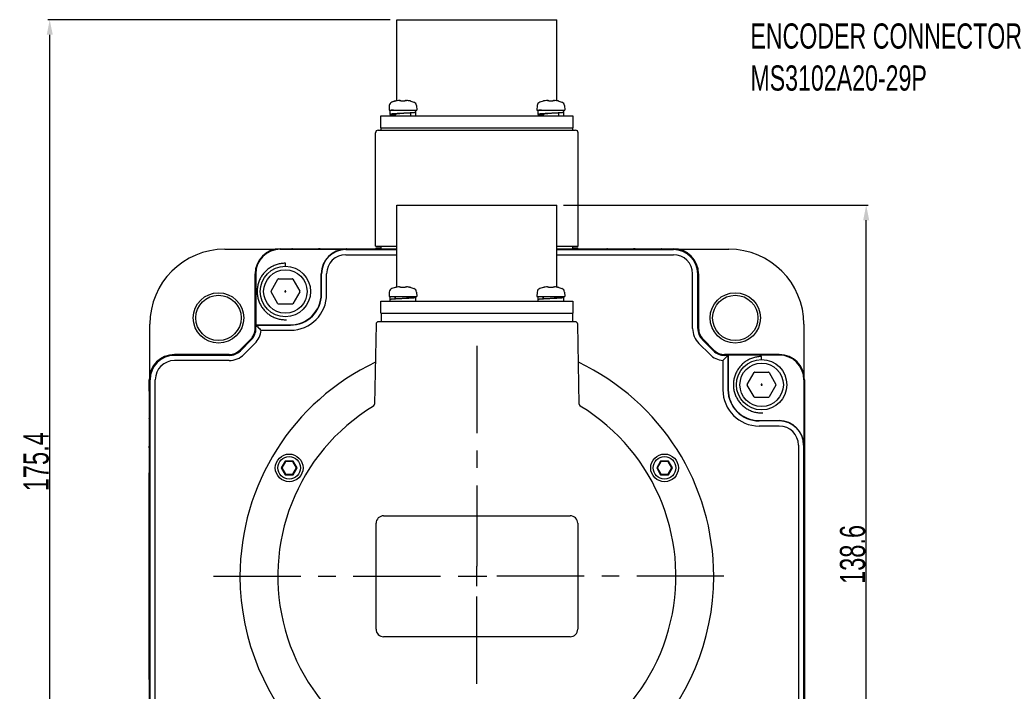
# Model space of a CAD drawing. Header units: millimetres. Extents: x -95 to 535, y -111 to 334.
# Tile 4 of 17: x 21 to 119, y 174 to 241. Entities that reach past the tile are written whole.
import ezdxf

# ---------------------------------------------------------------- set-up
doc = ezdxf.new("R2010")
doc.units = ezdxf.units.MM
doc.header["$LTSCALE"] = 23.1
doc.header["$PDMODE"] = 3
doc.header["$PDSIZE"] = 0.3125
doc.linetypes.add('CENTER', pattern=[0.6, 0.375, -0.075, 0.075, -0.075])
doc.layers.get('0').update_dxf_attribs({"linetype": 'CONTINUOUS'})
doc.layers.get('Defpoints').update_dxf_attribs({"linetype": 'CONTINUOUS'})
for name, color, linetype in [('3_ALL_AXES', 7, 'CONTINUOUS'), ('7_ALL_FEATURES', 7, 'CONTINUOUS'), ('AXS', 7, 'CONTINUOUS'), ('DEFAULT_1', 7, 'CENTER')]:
    doc.layers.add(name, color=color, linetype=linetype)
doc.styles.get("Standard").update_dxf_attribs({"font": 'txt', "width": 0.7})
doc.dimstyles.new('DIMSTYLE_3', dxfattribs={"dimtxt": 2.5, "dimasz": 1.5, "dimexe": 0.18, "dimexo": 0.0625, "dimgap": 0.09, "dimtad": 1, "dimdec": 1, "dimlfac": 2, "dimdsep": 46, "dimtxsty": 'Standard', "dimblk": '_FILLED', "dimblk1": '_FILLED', "dimblk2": '_FILLED', "dimcen": 0.09, "dimadec": 0, "dimazin": 0, "dimtp": 0.1, "dimtm": 0.1, "dimtfac": 1, "dimtdec": 1, "dimtofl": 0, "dimtmove": 0, "dimatfit": 3, "dimldrblk": '_FILLED', "dimfxl": 0, "dimtolj": 1, "dimarcsym": 0})

# ---------------------------------------------------------------- blocks, each defined once
blk = doc.blocks.new('_FILLED')
at = {"color": 0, "linetype": 'ByBlock'}
blk.add_solid([(0, 0), (-1, 0.2), (-1, -0.2)], dxfattribs=at)
blk = doc.blocks.new('*D204')
at = {"color": 0, "linetype": 'Continuous', "lineweight": -2}
for p, q in [((75.052, 222.626), (105.257, 222.626)), ((105.077, 154.806), (105.077, 221.126)), ((94.022, 153.306), (105.257, 153.306))]:
    blk.add_line(p, q, dxfattribs=at)
at = {"layer": 'Defpoints', "color": 0, "linetype": 'Continuous'}
for p in [(74.989, 222.626), (105.077, 222.626), (93.96, 153.306)]:
    blk.add_point(p, dxfattribs=at)
at = {"color": 0, "linetype": 'Continuous', "lineweight": -2, "xscale": 1.5, "yscale": 1.5, "zscale": 1.5}
for p, rotation in [((105.077, 222.626), 90), ((105.077, 153.306), 270)]:
    blk.add_blockref('_FILLED', p, dxfattribs=dict(at, rotation=rotation))
at = {"color": 0, "linetype": 'Continuous', "insert": (103.737, 187.966), "char_height": 2.5, "attachment_point": 5, "rotation": 90}
blk.add_mtext('\\A1;138.6', dxfattribs=at)
blk = doc.blocks.new('*D205')
at = {"color": 0, "linetype": 'Continuous', "lineweight": -2}
for p, q in [((57.852, 241.026), (23.897, 241.026)), ((24.077, 154.806), (24.077, 239.526)), ((38.54, 153.306), (23.897, 153.306))]:
    blk.add_line(p, q, dxfattribs=at)
at = {"layer": 'Defpoints', "color": 0, "linetype": 'Continuous'}
for p in [(24.077, 241.026), (57.914, 241.026), (38.602, 153.306)]:
    blk.add_point(p, dxfattribs=at)
at = {"color": 0, "linetype": 'Continuous', "lineweight": -2, "xscale": 1.5, "yscale": 1.5, "zscale": 1.5}
for p, rotation in [((24.077, 241.026), 90), ((24.077, 153.306), 270)]:
    blk.add_blockref('_FILLED', p, dxfattribs=dict(at, rotation=rotation))
at = {"color": 0, "linetype": 'Continuous', "insert": (22.737, 197.166), "char_height": 2.5, "attachment_point": 5, "rotation": 90}
blk.add_mtext('\\A1;175.4', dxfattribs=at)

msp = doc.modelspace()

# ---------------------------------------------------------------- linework, layer by layer
at = {"color": 7, "linetype": 'Continuous'}
for p, q in [((57.7599, 232.4958), (57.7369, 232.0556)), ((58.336, 232.9535), (58.0129, 232.847)), ((58.3647, 232.9544), (58.3632, 232.9542)), ((58.398, 232.9599), (58.3827, 232.9572)), ((58.4144, 232.9629), (58.3969, 232.9597)), ((58.4339, 232.9666), (58.4116, 232.9624)), ((58.4532, 232.9705), (58.4338, 232.9666)), ((58.4353, 232.9669), (58.4345, 232.9668)), ((58.7641, 233.0153), (58.7986, 233.0122)), ((58.7986, 233.0122), (58.8036, 233.0108)), ((58.8361, 232.9983), (58.8036, 233.0108)), ((58.8789, 232.9757), (58.8353, 232.9987)), ((58.9028, 232.9594), (58.8781, 232.9762)), ((58.9029, 232.9594), (58.901, 232.9599)), ((58.9146, 232.9573), (58.9029, 232.9594)), ((58.9815, 232.9541), (58.9541, 232.9543)), ((59.0646, 232.9565), (58.9805, 232.9541)), ((59.1614, 232.9565), (59.0633, 232.9565)), ((59.3209, 232.9594), (59.3087, 232.9573)), ((59.3456, 232.9762), (59.3209, 232.9594)), ((59.3885, 232.9987), (59.3448, 232.9757)), ((59.4202, 233.0108), (59.3877, 232.9983)), ((59.4202, 233.0108), (59.4354, 233.0144)), ((59.4593, 233.0153), (59.4592, 233.0153)), ((59.5562, 233.0052), (59.4596, 233.0153)), ((59.8495, 232.9558), (59.8437, 232.9568)), ((59.8634, 232.9539), (59.8604, 232.9542)), ((59.8877, 232.9535), (60.2109, 232.847)), ((60.4638, 232.4958), (60.4869, 232.0556)), ((72.4399, 232.4958), (72.4169, 232.0556)), ((73.016, 232.9535), (72.6929, 232.847)), ((73.0447, 232.9544), (73.0432, 232.9542)), ((73.078, 232.9599), (73.0627, 232.9572)), ((73.0944, 232.9629), (73.0769, 232.9597)), ((73.1139, 232.9666), (73.094, 232.9628)), ((73.1332, 232.9705), (73.1138, 232.9666)), ((73.4441, 233.0153), (73.4786, 233.0122)), ((73.4786, 233.0122), (73.4836, 233.0108)), ((73.5161, 232.9983), (73.4836, 233.0108)), ((73.5589, 232.9757), (73.5153, 232.9987)), ((73.5828, 232.9594), (73.5581, 232.9762)), ((73.5829, 232.9594), (73.581, 232.9599)), ((73.5946, 232.9573), (73.5829, 232.9594)), ((73.6615, 232.9541), (73.6341, 232.9543)), ((73.7446, 232.9565), (73.6605, 232.9541)), ((73.8414, 232.9565), (73.7433, 232.9565)), ((74.0009, 232.9594), (73.9887, 232.9573)), ((74.0256, 232.9762), (74.0009, 232.9594)), ((74.0685, 232.9987), (74.0248, 232.9757)), ((74.1002, 233.0108), (74.0677, 232.9983)), ((74.1002, 233.0108), (74.1154, 233.0144)), ((74.1393, 233.0153), (74.1392, 233.0153)), ((74.2362, 233.0052), (74.1396, 233.0153)), ((74.5295, 232.9558), (74.5237, 232.9568)), ((74.5434, 232.9539), (74.5404, 232.9542)), ((74.5677, 232.9535), (74.8909, 232.847)), ((75.1438, 232.4958), (75.1669, 232.0556)), ((57.7369, 232.0556), (60.4869, 232.0556)), ((72.4169, 232.0556), (75.1669, 232.0556)), ((56.4019, 218.5556), (56.4019, 229.8056)), ((56.6519, 230.0556), (76.2519, 230.0556)), ((76.5019, 218.5556), (76.5019, 229.8056)), ((41.4519, 218.2488), (46.5937, 218.2488)), ((46.9519, 218.3056), (48.095, 218.3056)), ((46.9519, 218.2969), (58.5144, 218.2969)), ((46.9519, 218.2445), (53.4519, 218.2445)), ((50.8087, 218.3056), (50.845, 218.3056)), ((53.4519, 218.2183), (58.5144, 218.2183)), ((53.5587, 218.3056), (58.5144, 218.3056)), ((56.4019, 218.5556), (58.5144, 218.5556)), ((56.4519, 218.3556), (56.4519, 218.3806)), ((56.4519, 218.3806), (56.9519, 218.3806)), ((56.4519, 218.3556), (56.9519, 218.3556)), ((74.3894, 218.5556), (76.5019, 218.5556)), ((74.3894, 218.3056), (79.345, 218.3056)), ((74.3894, 218.2969), (85.9519, 218.2969)), ((74.3894, 218.2183), (85.9519, 218.2183)), ((75.9519, 218.3806), (76.4519, 218.3806)), ((75.9519, 218.3556), (76.4519, 218.3556)), ((76.4519, 218.3556), (76.4519, 218.3806)), ((82.0587, 218.3056), (82.095, 218.3056)), ((84.8087, 218.3056), (85.9519, 218.3056)), ((86.31, 218.2488), (91.4519, 218.2488)), ((47.4536, 216.5461), (47.4536, 216.8567)), ((53.4519, 217.7096), (58.5144, 217.7096)), ((74.3894, 217.7096), (85.9519, 217.7096)), ((44.4519, 210.3888), (44.4519, 215.8056)), ((44.4606, 215.8056), (44.4606, 210.3888)), ((44.513, 215.8056), (44.513, 210.7445)), ((46.0318, 214.0942), (46.7102, 215.2692)), ((46.7752, 215.3067), (48.132, 215.3067)), ((48.1969, 215.2692), (48.8753, 214.0942)), ((51.013, 213.8056), (51.013, 215.8056)), ((51.0391, 213.8056), (51.0391, 215.8056)), ((51.5479, 213.8056), (51.5479, 215.8056)), ((87.8559, 210.3888), (87.8559, 215.8056)), ((88.3646, 210.3888), (88.3646, 215.8056)), ((88.4431, 210.3888), (88.4431, 215.8056)), ((88.4519, 215.8056), (88.4519, 210.3888)), ((46.7102, 212.8442), (46.0318, 214.0192)), ((47.4164, 214.0923), (47.4042, 214.0711)), ((47.4042, 214.0423), (47.4164, 214.0211)), ((47.4658, 214.1067), (47.4414, 214.1067)), ((47.4414, 214.0067), (47.4658, 214.0067)), ((47.503, 214.0711), (47.4908, 214.0923)), ((47.4908, 214.0211), (47.503, 214.0423)), ((48.8753, 214.0192), (48.1969, 212.8442)), ((57.7599, 213.9958), (57.7369, 213.5556)), ((58.336, 214.4535), (58.0129, 214.347)), ((58.3873, 214.458), (58.3763, 214.4561)), ((58.3979, 214.4599), (58.3855, 214.4577)), ((58.4101, 214.4621), (58.3964, 214.4596)), ((58.4235, 214.4646), (58.4089, 214.4619)), ((58.4382, 214.4675), (58.4229, 214.4645)), ((58.4532, 214.4705), (58.4382, 214.4675)), ((58.8384, 214.4973), (58.8036, 214.5108)), ((58.8772, 214.4768), (58.8382, 214.4973)), ((58.9026, 214.4596), (58.877, 214.4769)), ((58.9026, 214.4595), (58.8997, 214.4602)), ((58.9385, 214.455), (58.9205, 214.4566)), ((58.9939, 214.4545), (58.9845, 214.4542)), ((59.0697, 214.4566), (58.9939, 214.4545)), ((59.1549, 214.4566), (59.0692, 214.4566)), ((59.2401, 214.4542), (59.1545, 214.4566)), ((59.2323, 214.4544), (59.2299, 214.4545)), ((59.3035, 214.4566), (59.2855, 214.455)), ((59.3161, 214.4585), (59.3035, 214.4566)), ((59.3239, 214.4601), (59.3162, 214.4585)), ((59.3468, 214.477), (59.3211, 214.4595)), ((59.3232, 214.4599), (59.3239, 214.4601)), ((59.3857, 214.4974), (59.3467, 214.4769)), ((59.4202, 214.5108), (59.3855, 214.4973)), ((59.451, 214.5156), (59.4594, 214.5153)), ((59.561, 214.5046), (59.4596, 214.5153)), ((59.7858, 214.4674), (59.7705, 214.4705)), ((59.8623, 214.454), (59.8631, 214.4539)), ((59.8877, 214.4535), (60.2109, 214.347)), ((60.4638, 213.9958), (60.4869, 213.5556)), ((72.4399, 213.9958), (72.4169, 213.5556)), ((73.016, 214.4535), (72.6929, 214.347)), ((73.0673, 214.458), (73.0563, 214.4561)), ((73.0779, 214.4599), (73.0655, 214.4577)), ((73.0901, 214.4621), (73.0764, 214.4596)), ((73.1035, 214.4646), (73.0889, 214.4619)), ((73.1182, 214.4675), (73.1029, 214.4645)), ((73.1332, 214.4705), (73.1182, 214.4675)), ((73.1332, 214.4705), (73.1182, 214.4675)), ((73.5184, 214.4973), (73.4836, 214.5108)), ((73.5572, 214.4768), (73.5182, 214.4973)), ((73.5826, 214.4596), (73.557, 214.4769)), ((73.5826, 214.4595), (73.5797, 214.4602)), ((73.6185, 214.455), (73.6005, 214.4566)), ((73.6739, 214.4545), (73.6645, 214.4542)), ((73.7497, 214.4566), (73.6739, 214.4545)), ((73.8349, 214.4566), (73.7492, 214.4566)), ((73.9201, 214.4542), (73.8345, 214.4566)), ((73.9123, 214.4544), (73.9099, 214.4545)), ((73.9835, 214.4566), (73.9655, 214.455)), ((73.9961, 214.4585), (73.9835, 214.4566)), ((74.0039, 214.4601), (73.9962, 214.4585)), ((74.0268, 214.477), (74.0011, 214.4595)), ((74.0032, 214.4599), (74.0039, 214.4601)), ((74.0657, 214.4974), (74.0267, 214.4769)), ((74.1002, 214.5108), (74.0655, 214.4973)), ((74.131, 214.5156), (74.1394, 214.5153)), ((74.241, 214.5046), (74.1396, 214.5153)), ((74.4658, 214.4674), (74.4505, 214.4705)), ((74.5423, 214.454), (74.5431, 214.4539)), ((74.5677, 214.4535), (74.8909, 214.347)), ((75.1438, 213.9958), (75.1669, 213.5556)), ((57.7369, 213.5556), (60.4869, 213.5556)), ((72.4169, 213.5556), (75.1669, 213.5556)), ((48.132, 212.8067), (46.7752, 212.8067)), ((34.0086, 205.6638), (34.0086, 210.8056)), ((44.5391, 210.7183), (44.513, 210.7445)), ((44.513, 210.7445), (47.9519, 210.7445)), ((44.5396, 210.6896), (44.5391, 210.7183)), ((44.5391, 210.7183), (47.9519, 210.7183)), ((45.0402, 210.2096), (47.9519, 210.2096)), ((98.8951, 210.8056), (98.8951, 205.6638)), ((42.9293, 208.2449), (44.0125, 209.3282)), ((44.0187, 209.322), (42.9354, 208.2387)), ((44.0742, 209.2665), (42.991, 208.1832)), ((89.9128, 208.1832), (88.8295, 209.2665)), ((89.9683, 208.2387), (88.885, 209.322)), ((88.8912, 209.3282), (89.9745, 208.2449)), ((44.434, 208.9067), (43.3507, 207.8235)), ((89.553, 207.8235), (88.4698, 208.9067)), ((36.4519, 207.8056), (41.8686, 207.8056)), ((41.8686, 207.7969), (36.4519, 207.7969)), ((41.8686, 207.7183), (36.4519, 207.7183)), ((41.8686, 207.2096), (36.4519, 207.2096)), ((90.8559, 207.2176), (90.8559, 204.3056)), ((91.0351, 207.8056), (96.4519, 207.8056)), ((96.4519, 207.7969), (91.0351, 207.7969)), ((91.0351, 207.3888), (91.3908, 207.7445)), ((91.3646, 207.7183), (91.0351, 207.7183)), ((91.3646, 207.7183), (91.3646, 204.3056)), ((96.4519, 207.7445), (91.3908, 207.7445)), ((91.3908, 207.7445), (91.3908, 204.3056)), ((94.703, 207.2932), (94.703, 207.6039)), ((33.9519, 204.1624), (33.9519, 205.3056)), ((33.9606, 166.3056), (33.9606, 205.3056)), ((34.0391, 172.8056), (34.0391, 205.3056)), ((34.5479, 172.8056), (34.5479, 205.3056)), ((93.2813, 204.8414), (93.9597, 206.0164)), ((94.0246, 206.0539), (95.3814, 206.0539)), ((95.4463, 206.0164), (96.1247, 204.8414)), ((98.8908, 205.3056), (98.8908, 198.8056)), ((98.9431, 205.3056), (98.9431, 166.3056)), ((98.9519, 205.3056), (98.9519, 204.1624)), ((93.9597, 203.5914), (93.2813, 204.7664)), ((94.6658, 204.8395), (94.6536, 204.8183)), ((94.6536, 204.7895), (94.6658, 204.7683)), ((94.7152, 204.8539), (94.6908, 204.8539)), ((94.6908, 204.7539), (94.7152, 204.7539)), ((94.7524, 204.8183), (94.7402, 204.8395)), ((94.7402, 204.7683), (94.7524, 204.7895)), ((96.1247, 204.7664), (95.4463, 203.5914)), ((95.3814, 203.5539), (94.0246, 203.5539)), ((33.9519, 201.4124), (33.9519, 201.4488)), ((94.4519, 201.2445), (96.4519, 201.2445)), ((98.9519, 201.4488), (98.9519, 201.4124)), ((96.4519, 201.2183), (94.4519, 201.2183)), ((96.4519, 200.7096), (94.4519, 200.7096)), ((33.9519, 198.5516), (33.9519, 198.6988)), ((98.3559, 198.8056), (98.3559, 166.3056)), ((98.8646, 198.8056), (98.8646, 166.3056)), ((98.9519, 198.6988), (98.9519, 198.5516)), ((47.4426, 197.2306), (47.0529, 196.5556)), ((47.0529, 196.5556), (47.4426, 195.8806)), ((47.0529, 196.5556), (47.1106, 196.5556)), ((47.4715, 197.1806), (47.1106, 196.5556)), ((47.1106, 196.5556), (47.4715, 195.9306)), ((47.4426, 197.2306), (47.4715, 197.1806)), ((48.222, 197.2306), (47.4426, 197.2306)), ((48.1932, 197.1806), (47.4715, 197.1806)), ((48.222, 197.2306), (48.1932, 197.1806)), ((48.554, 196.5556), (48.1932, 197.1806)), ((48.1932, 195.9306), (48.554, 196.5556)), ((48.6117, 196.5556), (48.222, 197.2306)), ((48.222, 195.8806), (48.6117, 196.5556)), ((48.6117, 196.5556), (48.554, 196.5556)), ((84.6817, 197.2306), (84.292, 196.5556)), ((84.292, 196.5556), (84.3497, 196.5556)), ((84.292, 196.5556), (84.6817, 195.8806)), ((84.7106, 197.1806), (84.3497, 196.5556)), ((84.3497, 196.5556), (84.7106, 195.9306)), ((85.4611, 197.2306), (84.6817, 197.2306)), ((84.6817, 197.2306), (84.7106, 197.1806)), ((85.4323, 197.1806), (84.7106, 197.1806)), ((85.4611, 197.2306), (85.4323, 197.1806)), ((85.7931, 196.5556), (85.4323, 197.1806)), ((85.4323, 195.9306), (85.7931, 196.5556)), ((85.8508, 196.5556), (85.4611, 197.2306)), ((85.4611, 195.8806), (85.8508, 196.5556)), ((85.8508, 196.5556), (85.7931, 196.5556)), ((33.9519, 175.5516), (33.9519, 196.0596)), ((47.4426, 195.8806), (47.4715, 195.9306)), ((47.4426, 195.8806), (48.222, 195.8806)), ((47.4715, 195.9306), (48.1932, 195.9306)), ((48.222, 195.8806), (48.1932, 195.9306)), ((84.6817, 195.8806), (84.7106, 195.9306)), ((84.6817, 195.8806), (85.4611, 195.8806)), ((84.7106, 195.9306), (85.4323, 195.9306)), ((85.4611, 195.8806), (85.4323, 195.9306)), ((98.9519, 196.0596), (98.9519, 175.5516)), ((57.2019, 191.8056), (75.7019, 191.8056)), ((56.4519, 180.5556), (56.4519, 191.0556)), ((76.4519, 191.0556), (76.4519, 180.5556)), ((66.4519, 184.8055), (66.4519, 186.8056)), ((65.4518, 185.8056), (67.4519, 185.8056)), ((75.7019, 179.8056), (57.2019, 179.8056))]:
    msp.add_line(p, q, dxfattribs=at)
for points in [[(58.3827, 232.9572), (58.3716, 232.9554), (58.3641, 232.9543), (58.3613, 232.954)], [(58.7641, 233.0153), (58.6698, 233.0055), (58.5488, 232.9881), (58.4532, 232.9705)], [(58.9548, 232.9542), (58.9316, 232.9555), (58.9141, 232.9574)], [(59.269, 232.9542), (59.2422, 232.9541), (59.1614, 232.9565)], [(59.3096, 232.9574), (59.2908, 232.9554), (59.2681, 232.9542)], [(59.324, 232.9602), (59.3244, 232.9603), (59.321, 232.9595)], [(59.4354, 233.0144), (59.451, 233.0156), (59.4592, 233.0153)], [(59.7705, 232.9705), (59.6772, 232.9877), (59.5562, 233.0052)], [(59.8056, 232.9636), (59.7872, 232.9672), (59.7705, 232.9705)], [(59.8555, 232.9549), (59.847, 232.9562), (59.8357, 232.9581), (59.8219, 232.9606), (59.8056, 232.9636)], [(59.8628, 232.9539), (59.8633, 232.9539), (59.8613, 232.9541), (59.8555, 232.9549)], [(73.0627, 232.9572), (73.0516, 232.9554), (73.0441, 232.9543), (73.0413, 232.954)], [(73.4441, 233.0153), (73.3498, 233.0055), (73.2288, 232.9881), (73.1332, 232.9705)], [(73.6348, 232.9542), (73.6116, 232.9555), (73.5941, 232.9574)], [(73.949, 232.9542), (73.9222, 232.9541), (73.8414, 232.9565)], [(73.9896, 232.9574), (73.9708, 232.9554), (73.9481, 232.9542)], [(74.004, 232.9602), (74.0044, 232.9603), (74.001, 232.9595)], [(74.1154, 233.0144), (74.131, 233.0156), (74.1392, 233.0153)], [(74.4505, 232.9705), (74.3572, 232.9877), (74.2362, 233.0052)], [(74.4856, 232.9636), (74.4672, 232.9672), (74.4505, 232.9705)], [(74.5355, 232.9549), (74.527, 232.9562), (74.5157, 232.9581), (74.5019, 232.9606), (74.4856, 232.9636)], [(74.5428, 232.9539), (74.5433, 232.9539), (74.5413, 232.9541), (74.5355, 232.9549)], [(58.3781, 214.4564), (58.3689, 214.455), (58.3636, 214.4543), (58.3616, 214.454)], [(58.7641, 214.5153), (58.6635, 214.5047), (58.5536, 214.4889), (58.4532, 214.4705)], [(58.7641, 214.5153), (58.792, 214.5138), (58.8035, 214.5108)], [(58.9207, 214.4565), (58.9077, 214.4584), (58.9026, 214.4595)], [(58.9849, 214.4542), (58.9602, 214.4541), (58.9385, 214.455)], [(59.2859, 214.455), (59.2645, 214.4541), (59.2401, 214.4542)], [(59.4202, 214.5108), (59.4354, 214.5144), (59.451, 214.5156)], [(59.7705, 214.4705), (59.671, 214.4887), (59.561, 214.5046)], [(59.8534, 214.4552), (59.846, 214.4564), (59.8369, 214.4579), (59.8262, 214.4598), (59.8141, 214.462), (59.8005, 214.4646), (59.7858, 214.4674)], [(59.8632, 214.4539), (59.8625, 214.454), (59.859, 214.4544), (59.8534, 214.4552)], [(73.0581, 214.4564), (73.0489, 214.455), (73.0436, 214.4543), (73.0416, 214.454)], [(73.4441, 214.5153), (73.3435, 214.5047), (73.2336, 214.4889), (73.1332, 214.4705)], [(73.4441, 214.5153), (73.472, 214.5138), (73.4835, 214.5108)], [(73.6007, 214.4565), (73.5877, 214.4584), (73.5826, 214.4595)], [(73.6649, 214.4542), (73.6402, 214.4541), (73.6185, 214.455)], [(73.9659, 214.455), (73.9445, 214.4541), (73.9201, 214.4542)], [(74.1002, 214.5108), (74.1154, 214.5144), (74.131, 214.5156)], [(74.4505, 214.4705), (74.351, 214.4887), (74.241, 214.5046)], [(74.5334, 214.4552), (74.526, 214.4564), (74.5169, 214.4579), (74.5062, 214.4598), (74.4941, 214.462), (74.4805, 214.4646), (74.4658, 214.4674)], [(74.5432, 214.4539), (74.5425, 214.454), (74.539, 214.4544), (74.5334, 214.4552)]]:
    msp.add_lwpolyline(points, dxfattribs=at)
for centre, radius in [((47.4536, 214.0567), 2.5), ((47.4536, 214.0567), 2.155), ((40.8192, 211.4382), 2.5), ((92.0845, 211.4382), 2.5), ((40.8192, 211.4382), 2.25), ((92.0845, 211.4382), 2.25), ((94.703, 204.8039), 2.5), ((94.703, 204.8039), 2.155), ((47.8323, 196.5556), 1.375), ((47.8323, 196.5556), 1.125), ((85.0714, 196.5556), 1.375), ((85.0714, 196.5556), 1.125)]:
    msp.add_circle(centre, radius, dxfattribs=at)
for centre, radius, start, end in [((58.1594, 232.4748), 0.4, 111.489952, 177), ((59.1119, 230.0556), 3, 104.988234, 111.489952), ((58.3619, 232.8569), 0.1, 80.728638, 104.988234), ((59.8619, 232.8569), 0.1, 75.011766, 96.046608), ((60.0643, 232.4748), 0.4, 3, 68.510048), ((72.8394, 232.4748), 0.4, 111.489952, 177), ((73.0419, 232.8569), 0.1, 80.728638, 104.988234), ((74.5419, 232.8569), 0.1, 75.011766, 96.046608), ((74.7443, 232.4748), 0.4, 3, 68.510048), ((56.6519, 229.8056), 0.25, 90, 180), ((76.2519, 229.8056), 0.25, 0, 90), ((41.4519, 210.8056), 7.4433, 90, 180), ((46.9519, 215.8056), 2.5, 90, 180), ((46.9519, 215.8056), 2.4913, 90, 180), ((46.9519, 215.8056), 2.4389, 90, 180), ((48.095, 217.8056), 0.5, 83.732563, 90), ((50.8087, 217.8056), 0.5, 90, 96.286114), ((50.845, 217.8056), 0.5, 83.732563, 90), ((53.4519, 215.8056), 2.4389, 90, 180), ((53.4519, 215.8056), 2.4127, 90, 180), ((53.5587, 217.8056), 0.5, 90, 96.286114), ((79.345, 217.8056), 0.5, 83.713886, 90), ((82.0587, 217.8056), 0.5, 90, 96.267437), ((82.095, 217.8056), 0.5, 83.713886, 90), ((84.8087, 217.8056), 0.5, 90, 96.267437), ((85.9519, 215.8056), 2.5, 0, 90), ((85.9519, 215.8056), 2.4913, 0, 90), ((85.9519, 215.8056), 2.4127, 0, 90), ((91.4519, 210.8056), 7.4433, 0, 90), ((53.4519, 215.8056), 1.904, 90, 180), ((85.9519, 215.8056), 1.904, 0, 90), ((46.7752, 215.2317), 0.075, 90, 150), ((48.132, 215.2317), 0.075, 30, 90), ((46.0968, 214.0567), 0.075, 150, 210), ((48.8103, 214.0567), 0.075, 330, 30), ((58.1594, 213.9748), 0.4, 111.489952, 177), ((58.3619, 214.3569), 0.1, 83.87634, 104.988234), ((59.8619, 214.3569), 0.1, 75.011766, 96.127164), ((60.0643, 213.9748), 0.4, 3, 68.510048), ((72.8394, 213.9748), 0.4, 111.489952, 177), ((73.0419, 214.3569), 0.1, 83.87634, 104.988234), ((74.5419, 214.3569), 0.1, 75.011766, 96.127164), ((74.7443, 213.9748), 0.4, 3, 68.510048), ((47.9519, 213.8056), 3.596, 270, 0), ((47.9519, 213.8056), 3.0873, 270, 0), ((47.9519, 213.8056), 3.0611, 270, 0), ((46.7752, 212.8817), 0.075, 210, 270), ((48.132, 212.8817), 0.075, 270, 330), ((42.9519, 210.3888), 1.5, 315, 0), ((42.9519, 210.3888), 1.5087, 315, 0), ((42.9519, 210.3888), 1.5873, 315, 0), ((42.9519, 210.3888), 2.096, 315, 355.093693), ((89.9519, 210.3888), 2.096, 180, 225), ((89.9519, 210.3888), 1.5873, 180, 225), ((89.9519, 210.3888), 1.5087, 180, 225), ((89.9519, 210.3888), 1.5, 180, 225), ((41.8686, 209.3056), 1.5, 270, 315), ((41.8686, 209.3056), 1.5087, 270, 315), ((41.8686, 209.3056), 1.5873, 270, 315), ((91.0351, 209.3056), 1.5873, 225, 270), ((91.0351, 209.3056), 1.5087, 225, 270), ((91.0351, 209.3056), 1.5, 225, 270), ((36.4519, 205.3056), 2.5, 90, 180), ((36.4519, 205.3056), 2.4913, 90, 180), ((36.4519, 205.3056), 2.4127, 90, 180), ((36.4519, 205.3056), 1.904, 90, 180), ((41.8686, 209.3056), 2.096, 270, 315), ((91.0351, 209.3056), 2.096, 225, 265.092984), ((96.4519, 205.3056), 2.5, 0, 90), ((96.4519, 205.3056), 2.4913, 0, 90), ((96.4519, 205.3056), 2.4389, 0, 90), ((94.0246, 205.9789), 0.075, 90, 150), ((95.3814, 205.9789), 0.075, 30, 90), ((34.4519, 204.1624), 0.5, 180, 186.267437), ((94.4519, 204.3056), 3.596, 180, 270), ((94.4519, 204.3056), 3.0873, 180, 270), ((94.4519, 204.3056), 3.0611, 180, 270), ((93.3462, 204.8039), 0.075, 150, 210), ((96.0598, 204.8039), 0.075, 330, 30), ((98.4519, 204.1624), 0.5, 353.732563, 0), ((94.0246, 203.6289), 0.075, 210, 270), ((95.3814, 203.6289), 0.075, 270, 330), ((34.4519, 201.4488), 0.5, 173.713886, 180), ((34.4519, 201.4124), 0.5, 180, 186.267437), ((96.4519, 198.8056), 2.4389, 0, 90), ((98.4519, 201.4488), 0.5, 0, 6.286114), ((98.4519, 201.4124), 0.5, 353.732563, 0), ((96.4519, 198.8056), 2.4127, 0, 90), ((96.4519, 198.8056), 1.904, 0, 90), ((34.4519, 198.6988), 0.5, 173.713886, 180), ((34.4519, 198.5516), 0.5, 180, 186.267437), ((98.4519, 198.6988), 0.5, 0, 6.286114), ((98.4519, 198.5516), 0.5, 353.732563, 0), ((34.4519, 196.0596), 0.5, 173.713886, 180), ((98.4519, 196.0596), 0.5, 0, 6.286114), ((57.2019, 191.0556), 0.75, 90, 180), ((75.7019, 191.0556), 0.75, 0, 90), ((57.2019, 180.5556), 0.75, 180, 270), ((75.7019, 180.5556), 0.75, 270, 0), ((34.4519, 175.5516), 0.5, 180, 186.286114), ((98.4519, 175.5516), 0.5, 353.713886, 0)]:
    msp.add_arc(centre, radius, start, end, dxfattribs=at)
for points, start_tangent, end_tangent in [([(47.4536, 216.8567), (47.2468, 216.8491), (47.0411, 216.8262), (46.8377, 216.7882), (46.6377, 216.7352), (46.4421, 216.6676), (46.252, 216.5858), (46.0685, 216.4902), (45.8926, 216.3812), (45.7252, 216.2596), (45.5672, 216.1259), (45.4196, 215.981), (45.283, 215.8255), (45.1583, 215.6604), (45.0461, 215.4865), (44.9471, 215.3048), (44.8618, 215.1163), (44.7906, 214.922), (44.734, 214.7229), (44.6922, 214.5203), (44.6655, 214.3151), (44.654, 214.1085), (44.6579, 213.9016), (44.677, 213.6955), (44.7112, 213.4915), (44.7605, 213.2905), (44.8244, 213.0937), (44.9027, 212.9021), (44.9949, 212.7169), (45.1006, 212.539), (45.2191, 212.3693), (45.3498, 212.2089), (45.492, 212.0586), (45.645, 211.9192), (45.8078, 211.7915), (45.9796, 211.6761), (46.1594, 211.5738), (46.3463, 211.485), (46.5393, 211.4102), (46.7372, 211.3499), (46.9391, 211.3044), (47.1437, 211.2739), (47.3501, 211.2586), (47.557, 211.2586)], (-1, 0), (0.9993171, 0.0369515)), ([(47.4042, 214.0711), (47.4006, 214.0618), (47.4005, 214.0519), (47.4042, 214.0423)], (-0.5, -0.8660254), (0.5, -0.8660254)), ([(47.4414, 214.1067), (47.4315, 214.1052), (47.4228, 214.1003), (47.4164, 214.0923)], (-1, 0), (-0.5, -0.8660254)), ([(47.4164, 214.0211), (47.4226, 214.0134), (47.4312, 214.0083), (47.4414, 214.0067)], (0.5, -0.8660254), (1, 0)), ([(47.4908, 214.0923), (47.4845, 214.1001), (47.4759, 214.1051), (47.4658, 214.1067)], (-0.5, 0.8660254), (-1, 0)), ([(47.4658, 214.0067), (47.4756, 214.0082), (47.4843, 214.0132), (47.4908, 214.0211)], (1, 0), (0.5, 0.8660254)), ([(47.503, 214.0423), (47.5066, 214.0519), (47.5066, 214.0618), (47.503, 214.0711)], (0.5, 0.8660254), (-0.5, 0.8660254)), ([(44.5391, 210.3888), (44.5392, 210.4887), (44.5394, 210.5888), (44.5396, 210.6896)], (0, 1), (0.0032469, 0.9999947)), ([(44.5396, 210.6896), (44.7074, 210.5432), (44.8743, 210.3832), (45.0402, 210.2096)], (0.7700977, -0.637926), (0.6761928, -0.7367247)), ([(90.8559, 207.2176), (90.9148, 207.2721), (90.9745, 207.3292), (91.0351, 207.3888)], (0.7363627, 0.676587), (0.7071068, 0.7071068)), ([(94.703, 207.6039), (94.4962, 207.5962), (94.2906, 207.5733), (94.0872, 207.5353), (93.8871, 207.4824), (93.6915, 207.4148), (93.5015, 207.333), (93.318, 207.2373), (93.142, 207.1284), (92.9746, 207.0068), (92.8167, 206.8731), (92.669, 206.7281), (92.5324, 206.5727), (92.4077, 206.4075), (92.2956, 206.2336), (92.1966, 206.0519), (92.1112, 205.8634), (92.0401, 205.6691), (91.9834, 205.4701), (91.9416, 205.2674), (91.915, 205.0622), (91.9035, 204.8556), (91.9073, 204.6487), (91.9264, 204.4427), (91.9607, 204.2386), (92.0099, 204.0376), (92.0738, 203.8408), (92.1521, 203.6493), (92.2444, 203.464), (92.35, 203.2861), (92.4686, 203.1165), (92.5993, 202.9561), (92.7415, 202.8058), (92.8944, 202.6664), (93.0572, 202.5386), (93.229, 202.4233), (93.4088, 202.3209), (93.5957, 202.2321), (93.7887, 202.1574), (93.9867, 202.0971), (94.1885, 202.0516), (94.3932, 202.0211), (94.5995, 202.0058), (94.8065, 202.0058)], (-1, 0), (0.9993171, 0.0369515)), ([(94.6536, 204.8183), (94.65, 204.809), (94.6499, 204.799), (94.6536, 204.7895)], (-0.5, -0.8660254), (0.5, -0.8660254)), ([(94.6908, 204.8539), (94.6809, 204.8523), (94.6723, 204.8474), (94.6658, 204.8395)], (-1, 0), (-0.5, -0.8660254)), ([(94.6658, 204.7683), (94.6721, 204.7605), (94.6807, 204.7555), (94.6908, 204.7539)], (0.5, -0.8660254), (1, 0)), ([(94.7402, 204.8395), (94.7339, 204.8472), (94.7254, 204.8523), (94.7152, 204.8539)], (-0.5, 0.8660254), (-1, 0)), ([(94.7152, 204.7539), (94.7251, 204.7554), (94.7337, 204.7603), (94.7402, 204.7683)], (1, 0), (0.5, 0.8660254)), ([(94.7524, 204.7895), (94.7561, 204.799), (94.756, 204.809), (94.7524, 204.8183)], (0.5, 0.8660254), (-0.5, 0.8660254))]:
    msp.add_spline(points, degree=3, dxfattribs=dict(at, start_tangent=start_tangent, end_tangent=end_tangent))
at = {"layer": '3_ALL_AXES', "color": 7, "linetype": 'Continuous'}
for p, q in [((58.5144, 232.9817), (58.5144, 241.0256)), ((58.5144, 241.0256), (74.3894, 241.0256)), ((74.3894, 232.9818), (74.3894, 241.0256)), ((58.5144, 214.4817), (58.5144, 222.6256)), ((58.5144, 222.6256), (74.3894, 222.6256)), ((74.3894, 214.4817), (74.3894, 222.6256))]:
    msp.add_line(p, q, dxfattribs=at)
msp.add_arc((66.4519, 185.8056), 23.5, 180, 0, dxfattribs=at)
at = {"layer": '7_ALL_FEATURES', "color": 7, "linetype": 'Continuous'}
for p, q in [((57.8119, 232.0056), (57.8119, 231.6306)), ((59.8619, 231.7697), (59.8619, 231.5006)), ((60.4119, 231.8056), (60.3122, 231.8056)), ((60.4119, 231.8306), (60.4119, 232.0556)), ((60.4119, 231.5006), (60.4119, 231.8056)), ((72.4919, 232.0056), (72.4919, 231.6306)), ((74.5419, 231.7697), (74.5419, 231.5006)), ((75.0919, 231.8056), (74.9922, 231.8056)), ((75.0919, 231.8306), (75.0919, 232.0556)), ((75.0919, 231.5006), (75.0919, 231.8056)), ((56.9269, 230.3056), (56.9269, 231.5006)), ((56.9269, 231.5006), (75.9769, 231.5006)), ((75.9769, 231.5006), (75.9769, 230.3056)), ((56.9269, 230.3056), (75.9769, 230.3056)), ((56.9519, 230.0556), (56.9519, 230.3056)), ((75.9519, 230.3056), (75.9519, 230.0556)), ((56.9519, 218.3056), (56.9519, 218.5556)), ((75.9519, 218.5556), (75.9519, 218.3056)), ((56.9269, 211.9056), (56.9269, 213.1006)), ((56.9269, 213.1006), (75.9769, 213.1006)), ((57.8119, 213.5556), (57.8119, 213.3056)), ((57.8119, 213.3056), (57.9116, 213.3056)), ((57.8119, 213.2806), (57.8119, 213.1006)), ((58.3619, 213.3414), (58.3619, 213.5556)), ((60.4119, 213.1056), (60.4119, 213.4806)), ((72.4919, 213.5556), (72.4919, 213.3056)), ((72.4919, 213.3056), (72.5916, 213.3056)), ((72.4919, 213.2806), (72.4919, 213.1006)), ((73.0419, 213.3414), (73.0419, 213.5556)), ((75.0919, 213.1056), (75.0919, 213.4806)), ((75.9769, 213.1006), (75.9769, 211.9056)), ((76.2062, 211.0556), (56.6975, 211.0556)), ((56.9269, 211.9056), (75.9769, 211.9056)), ((56.9519, 211.9056), (56.9519, 211.0556)), ((75.9519, 211.9056), (75.9519, 211.0556)), ((56.4476, 210.8099), (56.3093, 202.8891)), ((76.5944, 202.8891), (76.4562, 210.8099))]:
    msp.add_line(p, q, dxfattribs=at)
for centre, radius, start, end in [((56.6975, 210.8056), 0.25, 90, 179), ((76.2062, 210.8056), 0.25, 1, 90), ((66.4519, 185.8056), 23.5, 115.373392, 180), ((66.4519, 185.8056), 23.5, 0, 64.626608), ((66.4519, 185.8056), 19.75, 121.307129, 58.692871), ((56.0594, 202.8935), 0.25, 301.307129, 359), ((76.8444, 202.8935), 0.25, 181, 238.692871)]:
    msp.add_arc(centre, radius, start, end, dxfattribs=at)
for points, start_tangent, end_tangent in [([(58.1931, 232.0556), (58.1437, 232.0521), (58.0829, 232.0474), (58.0277, 232.0428), (57.9782, 232.0381), (57.9348, 232.0335), (57.8976, 232.0288), (57.867, 232.0242), (57.843, 232.0195), (57.8257, 232.0149), (57.8153, 232.0102), (57.8119, 232.0056)], (-0.9976132, -0.0690506), (0, -1)), ([(59.1119, 231.7306), (59.0644, 231.7283), (58.9697, 231.7236), (58.8757, 231.7189), (58.7831, 231.7143), (58.6921, 231.7096), (58.6034, 231.705), (58.5175, 231.7003), (58.4346, 231.6957), (58.3555, 231.691), (58.2803, 231.6864), (58.2096, 231.6817), (58.1437, 231.6771), (58.0829, 231.6724), (58.0277, 231.6678), (57.9782, 231.6631), (57.9348, 231.6585), (57.8976, 231.6538), (57.867, 231.6492), (57.843, 231.6445), (57.8257, 231.6399), (57.8153, 231.6352), (57.8119, 231.6306)], (-0.9988031, -0.0489122), (0, -1)), ([(57.8119, 231.6306), (57.8153, 231.6259), (57.8257, 231.6213), (57.843, 231.6166), (57.867, 231.612), (57.8976, 231.6073), (57.9348, 231.6027), (57.9782, 231.598), (58.0277, 231.5934), (58.0829, 231.5887), (58.1437, 231.5841), (58.2096, 231.5794), (58.2803, 231.5748), (58.3555, 231.5701), (58.3619, 231.5697)], (0, -1), (0.9982075, -0.059848)), ([(59.1119, 231.7306), (59.0762, 231.7275), (59.0051, 231.7215), (58.935, 231.7154), (58.8666, 231.7094), (58.8003, 231.7033), (58.7369, 231.6972), (58.6768, 231.6912), (58.6207, 231.6851), (58.5691, 231.6791), (58.5223, 231.673), (58.4809, 231.6669), (58.4452, 231.6609), (58.4156, 231.6548), (58.3922, 231.6488), (58.3754, 231.6427), (58.3653, 231.6366), (58.3619, 231.6306)], (-0.9964168, -0.0845786), (0, -1)), ([(60.4119, 231.8306), (60.4084, 231.8259), (60.398, 231.8213), (60.3808, 231.8166), (60.3567, 231.812), (60.3261, 231.8073), (60.2889, 231.8027), (60.2455, 231.798), (60.1961, 231.7934), (60.1408, 231.7887), (60.0801, 231.7841), (60.0142, 231.7794), (59.9434, 231.7748), (59.8683, 231.7701), (59.7891, 231.7655), (59.7063, 231.7608), (59.6203, 231.7562), (59.5316, 231.7515), (59.4407, 231.7469), (59.348, 231.7422), (59.254, 231.7376), (59.1593, 231.7329), (59.1119, 231.7306)], (0, -1), (-0.9988031, -0.0489122)), ([(60.3862, 231.8182), (60.398, 231.8149), (60.4084, 231.8102), (60.4119, 231.8056)], (0.9691739, -0.2463776), (0, -1)), ([(72.8731, 232.0556), (72.8237, 232.0521), (72.7629, 232.0474), (72.7077, 232.0428), (72.6582, 232.0381), (72.6148, 232.0335), (72.5776, 232.0288), (72.547, 232.0242), (72.523, 232.0195), (72.5057, 232.0149), (72.4953, 232.0102), (72.4919, 232.0056)], (-0.9976132, -0.0690506), (0, -1)), ([(73.7919, 231.7306), (73.7444, 231.7283), (73.6497, 231.7236), (73.5557, 231.7189), (73.4631, 231.7143), (73.3721, 231.7096), (73.2834, 231.705), (73.1975, 231.7003), (73.1146, 231.6957), (73.0355, 231.691), (72.9603, 231.6864), (72.8896, 231.6817), (72.8237, 231.6771), (72.7629, 231.6724), (72.7077, 231.6678), (72.6582, 231.6631), (72.6148, 231.6585), (72.5776, 231.6538), (72.547, 231.6492), (72.523, 231.6445), (72.5057, 231.6399), (72.4953, 231.6352), (72.4919, 231.6306)], (-0.9988031, -0.0489122), (0, -1)), ([(72.4919, 231.6306), (72.4953, 231.6259), (72.5057, 231.6213), (72.523, 231.6166), (72.547, 231.612), (72.5776, 231.6073), (72.6148, 231.6027), (72.6582, 231.598), (72.7077, 231.5934), (72.7629, 231.5887), (72.8237, 231.5841), (72.8896, 231.5794), (72.9603, 231.5748), (73.0355, 231.5701), (73.0419, 231.5697)], (0, -1), (0.9982075, -0.059848)), ([(73.7919, 231.7306), (73.7562, 231.7275), (73.6851, 231.7215), (73.615, 231.7154), (73.5466, 231.7094), (73.4803, 231.7033), (73.4169, 231.6972), (73.3568, 231.6912), (73.3007, 231.6851), (73.2491, 231.6791), (73.2023, 231.673), (73.1609, 231.6669), (73.1252, 231.6609), (73.0956, 231.6548), (73.0722, 231.6488), (73.0554, 231.6427), (73.0453, 231.6366), (73.0419, 231.6306)], (-0.9964168, -0.0845786), (0, -1)), ([(75.0919, 231.8306), (75.0884, 231.8259), (75.078, 231.8213), (75.0608, 231.8166), (75.0367, 231.812), (75.0061, 231.8073), (74.9689, 231.8027), (74.9255, 231.798), (74.8761, 231.7934), (74.8208, 231.7887), (74.7601, 231.7841), (74.6942, 231.7794), (74.6234, 231.7748), (74.5483, 231.7701), (74.4691, 231.7655), (74.3863, 231.7608), (74.3003, 231.7562), (74.2116, 231.7515), (74.1207, 231.7469), (74.028, 231.7422), (73.934, 231.7376), (73.8393, 231.7329), (73.7919, 231.7306)], (0, -1), (-0.9988031, -0.0489122)), ([(75.0662, 231.8182), (75.078, 231.8149), (75.0884, 231.8102), (75.0919, 231.8056)], (0.9691739, -0.2463776), (0, -1)), ([(57.8119, 213.2806), (57.8153, 213.2852), (57.8257, 213.2899), (57.843, 213.2945), (57.867, 213.2992), (57.8976, 213.3038), (57.9348, 213.3085), (57.9782, 213.3131), (58.0277, 213.3178), (58.0829, 213.3224), (58.1437, 213.3271), (58.2096, 213.3317), (58.2803, 213.3364), (58.3555, 213.341), (58.4346, 213.3457), (58.5175, 213.3503), (58.6034, 213.355), (58.6921, 213.3596), (58.7831, 213.3643), (58.8757, 213.3689), (58.9697, 213.3736), (59.0644, 213.3783), (59.1119, 213.3806)], (0, 1), (0.9988031, 0.0489122)), ([(57.8375, 213.2929), (57.8257, 213.2963), (57.8153, 213.3009), (57.8119, 213.3056)], (-0.9691739, 0.2463776), (0, 1)), ([(59.1119, 213.3806), (59.1476, 213.3836), (59.2186, 213.3897), (59.2887, 213.3957), (59.3572, 213.4018), (59.4234, 213.4079), (59.4869, 213.4139), (59.5469, 213.42), (59.603, 213.426), (59.6547, 213.4321), (59.7014, 213.4382), (59.7428, 213.4442), (59.7785, 213.4503), (59.8081, 213.4563), (59.8315, 213.4624), (59.8483, 213.4685), (59.8585, 213.4745), (59.8619, 213.4806)], (0.9964168, 0.0845786), (0, 1)), ([(59.1119, 213.3806), (59.1593, 213.3829), (59.254, 213.3876), (59.348, 213.3922), (59.4407, 213.3969), (59.5316, 213.4015), (59.6203, 213.4062), (59.7063, 213.4108), (59.7891, 213.4155), (59.8683, 213.4201), (59.9434, 213.4248), (60.0142, 213.4294), (60.0801, 213.4341), (60.1408, 213.4387), (60.1961, 213.4434), (60.2455, 213.448), (60.2889, 213.4527), (60.3261, 213.4573), (60.3567, 213.462), (60.3808, 213.4666), (60.398, 213.4713), (60.4084, 213.4759), (60.4119, 213.4806)], (0.9988031, 0.0489122), (0, 1)), ([(60.4119, 213.4806), (60.4084, 213.4852), (60.398, 213.4899), (60.3808, 213.4945), (60.3567, 213.4992), (60.3261, 213.5038), (60.2889, 213.5085), (60.2455, 213.5131), (60.1961, 213.5178), (60.1408, 213.5224), (60.0801, 213.5271), (60.0142, 213.5317), (59.9434, 213.5364), (59.8683, 213.541), (59.8619, 213.5414)], (0, 1), (-0.9982075, 0.059848)), ([(72.4919, 213.2806), (72.4953, 213.2852), (72.5057, 213.2899), (72.523, 213.2945), (72.547, 213.2992), (72.5776, 213.3038), (72.6148, 213.3085), (72.6582, 213.3131), (72.7077, 213.3178), (72.7629, 213.3224), (72.8237, 213.3271), (72.8896, 213.3317), (72.9603, 213.3364), (73.0355, 213.341), (73.1146, 213.3457), (73.1975, 213.3503), (73.2834, 213.355), (73.3721, 213.3596), (73.4631, 213.3643), (73.5557, 213.3689), (73.6497, 213.3736), (73.7444, 213.3783), (73.7919, 213.3806)], (0, 1), (0.9988031, 0.0489122)), ([(72.5175, 213.2929), (72.5057, 213.2963), (72.4953, 213.3009), (72.4919, 213.3056)], (-0.9691739, 0.2463776), (0, 1)), ([(73.7919, 213.3806), (73.8276, 213.3836), (73.8986, 213.3897), (73.9687, 213.3957), (74.0372, 213.4018), (74.1034, 213.4079), (74.1669, 213.4139), (74.2269, 213.42), (74.283, 213.426), (74.3347, 213.4321), (74.3814, 213.4382), (74.4228, 213.4442), (74.4585, 213.4503), (74.4881, 213.4563), (74.5115, 213.4624), (74.5283, 213.4685), (74.5385, 213.4745), (74.5419, 213.4806)], (0.9964168, 0.0845786), (0, 1)), ([(73.7919, 213.3806), (73.8393, 213.3829), (73.934, 213.3876), (74.028, 213.3922), (74.1207, 213.3969), (74.2116, 213.4015), (74.3003, 213.4062), (74.3863, 213.4108), (74.4691, 213.4155), (74.5483, 213.4201), (74.6234, 213.4248), (74.6942, 213.4294), (74.7601, 213.4341), (74.8208, 213.4387), (74.8761, 213.4434), (74.9255, 213.448), (74.9689, 213.4527), (75.0061, 213.4573), (75.0367, 213.462), (75.0608, 213.4666), (75.078, 213.4713), (75.0884, 213.4759), (75.0919, 213.4806)], (0.9988031, 0.0489122), (0, 1)), ([(75.0919, 213.4806), (75.0884, 213.4852), (75.078, 213.4899), (75.0608, 213.4945), (75.0367, 213.4992), (75.0061, 213.5038), (74.9689, 213.5085), (74.9255, 213.5131), (74.8761, 213.5178), (74.8208, 213.5224), (74.7601, 213.5271), (74.6942, 213.5317), (74.6234, 213.5364), (74.5483, 213.541), (74.5419, 213.5414)], (0, 1), (-0.9982075, 0.059848))]:
    msp.add_spline(points, degree=3, dxfattribs=dict(at, start_tangent=start_tangent, end_tangent=end_tangent))
at = {"layer": 'AXS', "color": 7, "linetype": 'Continuous'}
for p, q in [((58.3619, 231.6306), (58.3619, 231.5006)), ((59.8619, 231.7697), (59.8619, 231.5006)), ((73.0419, 231.6306), (73.0419, 231.5006)), ((74.5419, 231.7697), (74.5419, 231.5006)), ((58.3619, 213.5556), (58.3619, 213.3414)), ((59.8619, 213.5556), (59.8619, 213.4806)), ((73.0419, 213.5556), (73.0419, 213.3414)), ((74.5419, 213.5556), (74.5419, 213.4806))]:
    msp.add_line(p, q, dxfattribs=at)
at = {"layer": 'DEFAULT_1', "color": 7, "linetype": 'CENTER'}
for p, q in [((66.4519, 208.6724), (66.4519, 186.8056)), ((40.3288, 185.8056), (65.4518, 185.8056)), ((90.9686, 185.8056), (67.4519, 185.8056)), ((66.4519, 161.2823), (66.4519, 184.8055))]:
    msp.add_line(p, q, dxfattribs=at)

# ---------------------------------------------------------------- texts
at = {"color": 7, "linetype": 'Continuous', "lineweight": 0, "insert": (93.5837, 240.6559), "char_height": 2.5, "width": 29.75, "attachment_point": 1}
msp.add_mtext('ENCODER CONNECTOR\\PMS3102A20-29P', dxfattribs=at)

# ---------------------------------------------------------------- dimensions: what is measured, and where the dimension line sits
at = {"color": 7, "linetype": 'Continuous'}
for base, p1, p2, picture, middle in [((24.0769, 241.0256), (38.602, 153.3056), (57.9144, 241.0256), '*D205', (24.0769, 197.1656)), ((105.0769, 222.6256), (93.9598, 153.3056), (74.9894, 222.6256), '*D204', (105.0769, 187.9656))]:
    dim = msp.add_linear_dim(base=base, p1=p1, p2=p2, angle=90, dimstyle='DIMSTYLE_3', dxfattribs=at)
    dim.commit()
    dim.dimension.update_dxf_attribs({"geometry": picture, "text_midpoint": middle, "dimtype": 160})

doc.saveas('drawing.dxf')
